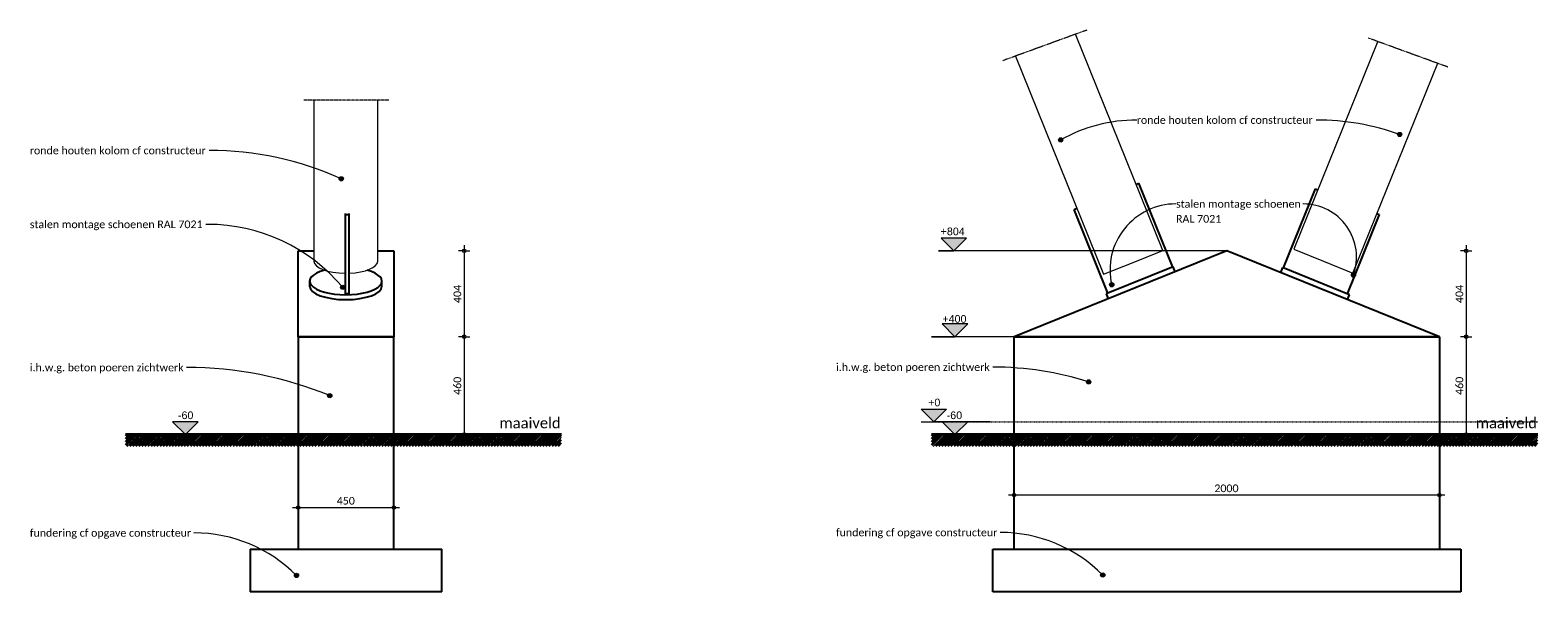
# Model space of a CAD drawing. Header units: millimetres. Extents: x 10902 to 41735, y -5319 to 18794.
# Tile 5 of 7: x 30648 to 37737, y -800 to 1842. Entities that reach past the tile are written whole.
import ezdxf

# ---------------------------------------------------------------- set-up
doc = ezdxf.new("R2010")
doc.units = ezdxf.units.MM
doc.linetypes.add('4D afrbeeklijn', pattern=[5, 3, -1, 0, -1])
doc.linetypes.add('streeplijn_3', pattern=[6, 3, -1.5, 0, -1.5])
for name, color, linetype, lineweight in [('A-ANNO-DIMS', 211, 'Continuous', 9), ('A-ANNO-DIMS-20', 211, 'Continuous', 9), ('A-DETL', 90, 'Continuous', 18), ('A-DETL-GENF', 92, 'Continuous', 18), ('G-ANNO-DIMS', 111, 'Continuous', 9), ('G-ANNO-TEXT', 231, 'Continuous', 9), ('S-COLS', 52, 'Continuous', 25), ('S-FNDN', 32, 'Continuous', 25)]:
    doc.layers.add(name, color=color, linetype=linetype, lineweight=lineweight)
doc.styles.add('Arial', font='arial.ttf', dxfattribs={"height": 36})
doc.styles.add('Calibri', font='calibri.ttf', dxfattribs={"height": 36})
doc.styles.add('Calibri_1', font='calibri.ttf', dxfattribs={"height": 50})
doc.dimstyles.new('1_8', dxfattribs={"dimscale": 304.8, "dimtxt": 42.384543, "dimasz": 0.052493, "dimexe": 0.085302, "dimexo": 0.0625, "dimgap": 0, "dimtad": 1, "dimdec": 0, "dimdsep": 46, "dimtxsty": 'Calibri', "dimblk1": 'DOTBLANK', "dimblk2": 'DOTBLANK', "dimsah": 1, "dimcen": 0.09, "dimdle": 0.085302, "dimazin": 0, "dimtfac": 1, "dimtdec": 4, "dimtix": 1, "dimtmove": 0, "dimatfit": 3, "dimfxl": 0.085302, "dimfxlon": 1, "dimtvp": 1, "dimtolj": 1, "dimtzin": 0, "dimarcsym": 2})

# ---------------------------------------------------------------- blocks, each defined once
blk = doc.blocks.new('Structural Foundations 6 - Structural Foundations 1-1742708-Elevation Right')
at = {"layer": 'S-FNDN'}
for p, q in [((18040.3, 979), (18040.3, 974.9)), ((18040.3, 974.9), (18060.3, 974.9)), ((18040.3, 974.9), (18040.3, 602.3)), ((18060.3, 974.9), (18060.3, 979.3)), ((18060.3, 602.3), (18060.3, 974.9)), ((17820, 400), (17820, 803.7)), ((17820, 803.7), (17894.1, 803.7)), ((18194.1, 803.7), (18270, 803.7)), ((18270, 803.7), (18270, 400)), ((17873.9, 661.1), (17873.9, 637.9)), ((18213.9, 637.9), (18213.9, 661.1)), ((18060.3, 602.3), (18040.3, 602.3)), ((18270, 400), (17820, 400)), ((17820, 400), (18270, 400)), ((17820, 400), (17820, -600)), ((18270, -600), (18270, 400)), ((17595, -600), (18495, -600)), ((17595, -600), (17595, -800)), ((18495, -800), (18495, -600)), ((18495, -800), (17595, -800))]:
    blk.add_line(p, q, dxfattribs=at)
for centre, major_axis, start_param, end_param in [((18043.9, 661.1), (170, 0), 2.194158, 4.712389), ((18043.9, 661.1), (-170, 0), 1.570796, 4.087475), ((18043.9, 637.9), (170, 0), 3.141593, 4.712389), ((18043.9, 637.9), (170, 0), 4.712389, 6.283185)]:
    blk.add_ellipse(centre, major_axis=major_axis, ratio=0.374308, start_param=start_param, end_param=end_param, dxfattribs=at)
blk = doc.blocks.new('NLRS_90_DI_d_maaiveld - std-1375853-Elevation Right')
at = {"layer": 'A-DETL-GENF', "lineweight": 35}
for p, q in [((-3241.9, -60), (-3491.9, -60)), ((-3444.9, -63.8), (-3491.9, -110.8)), ((-3459.1, -63.8), (-3491.9, -96.6)), ((-3473.2, -63.8), (-3491.9, -82.5)), ((-3487.4, -63.8), (-3491.9, -68.3)), ((-3440.9, -67.8), (-3394.9, -113.8)), ((-3429.8, -63.8), (-3433.3, -67.3)), ((-3415.6, -63.8), (-3426.3, -74.4)), ((-3401.5, -63.8), (-3419.2, -81.5)), ((-3387.4, -63.8), (-3412.1, -88.5)), ((-3373.2, -63.8), (-3405, -95.6)), ((-3359.1, -63.8), (-3398, -102.7)), ((-3344.9, -63.8), (-3390.9, -109.7)), ((-3340.9, -67.8), (-3294.9, -113.8)), ((-3329.8, -63.8), (-3333.3, -67.3)), ((-3315.6, -63.8), (-3326.3, -74.4)), ((-3301.5, -63.8), (-3319.2, -81.5)), ((-3287.4, -63.8), (-3312.1, -88.5)), ((-3287.4, -63.8), (-3312.1, -88.5)), ((-3273.2, -63.8), (-3305, -95.6)), ((-3259.1, -63.8), (-3298, -102.7)), ((-3244.9, -63.8), (-3290.9, -109.7)), ((-3483.3, -110.2), (-3479.8, -113.8)), ((-3476.3, -103.2), (-3465.6, -113.8)), ((-3469.2, -96.1), (-3451.5, -113.8)), ((-3462.1, -89), (-3437.4, -113.8)), ((-3455, -82), (-3423.2, -113.8)), ((-3448, -74.9), (-3409.1, -113.8)), ((-3383.3, -110.2), (-3379.8, -113.8)), ((-3376.3, -103.2), (-3365.6, -113.8)), ((-3369.2, -96.1), (-3351.5, -113.8)), ((-3362.1, -89), (-3337.4, -113.8)), ((-3355, -82), (-3323.2, -113.8)), ((-3348, -74.9), (-3309.1, -113.8)), ((-3283.3, -110.2), (-3279.8, -113.8)), ((-3276.3, -103.2), (-3265.6, -113.8)), ((-3269.2, -96.1), (-3251.5, -113.8)), ((-3262.1, -89), (-3244.9, -106.2)), ((-3255, -82), (-3244.9, -92.1)), ((-3248, -74.9), (-3244.9, -77.9))]:
    blk.add_line(p, q, dxfattribs=at)
blk = doc.blocks.new('RV_afbreeklijn enkel - Enkel _400_-1378220-Elevation Right')
at = {"layer": 'A-DETL-GENF', "linetype": '4D afrbeeklijn', "lineweight": 9}
blk.add_line((-2117.4, 1566.8), (-2512.5, 1504.2), dxfattribs=at)
blk = doc.blocks.new('Structural Foundations 6 - Structural Foundations 1-1742708-Elevation Front')
at = {"layer": 'S-FNDN'}
for p, q in [((17073.3, 1116.5), (17085.5, 1121.4)), ((17085.5, 1121.4), (17244.5, 727.5)), ((17915.7, 1096.1), (17765.3, 723.5)), ((17915.7, 1096.1), (17928.3, 1091)), ((16781.9, 998.9), (16795.6, 1004.4)), ((16941, 605), (16781.9, 998.9)), ((18216, 974.9), (18065.6, 602.3)), ((18206, 979), (18216, 974.9)), ((17500, 803.7), (16500, 400)), ((18500, 400), (17500, 803.7)), ((17247.7, 728.8), (16932.4, 601.5)), ((17257.1, 705.6), (17247.7, 728.8)), ((17762.2, 724.8), (17752.9, 701.6)), ((18077.5, 597.5), (17762.2, 724.8)), ((16932.4, 601.5), (16941.8, 578.3)), ((18068.2, 574.3), (18077.5, 597.5)), ((18500, 400), (16500, 400)), ((16500, 400), (18500, 400)), ((16500, -600), (16500, 400)), ((18500, 400), (18500, -600)), ((16400, -600), (18600, -600)), ((16400, -800), (16400, -600)), ((18600, -600), (18600, -800)), ((18600, -800), (16400, -800))]:
    blk.add_line(p, q, dxfattribs=at)
blk = doc.blocks.new('NLRS_90_DI_d_maaiveld - std-1375853-Elevation Front')
at = {"layer": 'A-DETL-GENF', "lineweight": 35}
for p, q in [((11342.6, -60), (11092.6, -60)), ((11139.6, -63.8), (11092.6, -110.8)), ((11125.4, -63.8), (11092.6, -96.7)), ((11111.3, -63.8), (11092.6, -82.5)), ((11097.1, -63.8), (11092.6, -68.4)), ((11143.6, -67.8), (11189.6, -113.8)), ((11154.7, -63.8), (11151.2, -67.3)), ((11168.8, -63.8), (11158.2, -74.4)), ((11183, -63.8), (11165.3, -81.5)), ((11197.1, -63.8), (11172.4, -88.6)), ((11211.3, -63.8), (11179.5, -95.6)), ((11225.4, -63.8), (11186.5, -102.7)), ((11239.6, -63.8), (11193.6, -109.8)), ((11243.6, -67.8), (11289.6, -113.8)), ((11254.7, -63.8), (11251.2, -67.3)), ((11268.8, -63.8), (11258.2, -74.4)), ((11283, -63.8), (11265.3, -81.5)), ((11297.1, -63.8), (11272.4, -88.6)), ((11297.1, -63.8), (11272.4, -88.6)), ((11311.3, -63.8), (11279.5, -95.6)), ((11325.4, -63.8), (11286.5, -102.7)), ((11339.6, -63.8), (11293.6, -109.8)), ((11101.2, -110.3), (11104.7, -113.8)), ((11108.2, -103.2), (11118.8, -113.8)), ((11115.3, -96.1), (11133, -113.8)), ((11122.4, -89.1), (11147.1, -113.8)), ((11129.5, -82), (11161.3, -113.8)), ((11136.5, -74.9), (11175.4, -113.8)), ((11201.2, -110.3), (11204.7, -113.8)), ((11208.2, -103.2), (11218.8, -113.8)), ((11215.3, -96.1), (11233, -113.8)), ((11222.4, -89.1), (11247.1, -113.8)), ((11229.5, -82), (11261.3, -113.8)), ((11236.5, -74.9), (11275.4, -113.8)), ((11301.2, -110.3), (11304.7, -113.8)), ((11308.2, -103.2), (11318.8, -113.8)), ((11315.3, -96.1), (11333, -113.8)), ((11322.4, -89.1), (11339.6, -106.2)), ((11329.5, -82), (11339.6, -92.1)), ((11336.5, -74.9), (11339.6, -77.9))]:
    blk.add_line(p, q, dxfattribs=at)
blk = doc.blocks.new('RV_afbreeklijn enkel - Enkel _400_-1745717-Elevation Front')
at = {"layer": 'A-DETL-GENF', "linetype": '4D afrbeeklijn', "lineweight": 9}
blk.add_line((16841.8, 1841.7), (16447.1, 1698), dxfattribs=at)
blk = doc.blocks.new('RV_afbreeklijn enkel - Enkel _400_-1742239-Elevation Front')
at = {"layer": 'A-DETL-GENF', "linetype": '4D afrbeeklijn', "lineweight": 9}
blk.add_line((13225.4, 1792), (13611.8, 1688.5), dxfattribs=at)
blk = doc.blocks.new('Spot Elevations - dichte pijl_boven-995023-Elevation Right')
at = {"layer": 'G-ANNO-DIMS'}
blk.add_hatch(color=256, dxfattribs=at).paths.add_polyline_path([(-3270.2, 0), (-3210.2, -60), (-3150.2, 0)])
at = {"layer": 'G-ANNO-DIMS', "lineweight": 13}
for p, q in [((-3270.2, 0), (-3210.2, -60)), ((-3150.2, 0), (-3270.2, 0)), ((-3210.2, -60), (-3150.2, 0)), ((-3150.2, -60), (-3270.2, -60))]:
    blk.add_line(p, q, dxfattribs=at)
blk = doc.blocks.new('DIMBLOCK22-Elevation Right')
at = {"layer": 'A-ANNO-DIMS-20'}
for p, q in [((31882.4, -403.5), (32384.4, -403.5)), ((31908.4, -403.5), (31908.4, -377.5)), ((31908.4, -403.5), (31908.4, -429.5)), ((32358.4, -403.5), (32358.4, -377.5)), ((32358.4, -403.5), (32358.4, -429.5))]:
    blk.add_line(p, q, dxfattribs=at)
for centre in [(31908.4, -403.5), (32358.4, -403.5)]:
    blk.add_circle(centre, 8, dxfattribs=at)
at = {"layer": 'A-ANNO-DIMS-20', "color": 0, "insert": (32089.6, -353.6), "char_height": 36, "width": 105.058, "attachment_point": 1, "line_spacing_factor": 1.158048, "style": 'Calibri'}
blk.add_mtext('450', dxfattribs=at)
blk = doc.blocks.new('_DotBlank')
at = {"color": 0, "linetype": 'ByBlock', "lineweight": -2}
blk.add_line((-0.5, 0), (-1, 0), dxfattribs=at)
blk.add_circle((0, 0), 0.5, dxfattribs=at)
blk = doc.blocks.new('DIMBLOCK23-Elevation Right')
at = {"layer": 'A-ANNO-DIMS-20'}
for p, q in [((32688.8, 803.7), (32662.8, 803.7)), ((32688.8, 829.7), (32688.8, 400)), ((32688.8, 803.7), (32714.8, 803.7)), ((32688.8, 400), (32662.8, 400)), ((32688.8, 400), (32714.8, 400))]:
    blk.add_line(p, q, dxfattribs=at)
for centre in [(32688.8, 803.7), (32688.8, 400)]:
    blk.add_circle(centre, 8, dxfattribs=at)
at = {"layer": 'A-ANNO-DIMS-20', "color": 0, "insert": (32638.9, 558.1), "char_height": 36, "width": 105.058, "attachment_point": 1, "rotation": 90, "line_spacing_factor": 1.158048, "style": 'Calibri'}
blk.add_mtext('404', dxfattribs=at)
blk = doc.blocks.new('DIMBLOCK24-Elevation Right')
at = {"layer": 'A-ANNO-DIMS-20'}
for p, q in [((32688.8, 400), (32662.8, 400)), ((32688.8, 400), (32688.8, -86)), ((32688.8, 400), (32714.8, 400)), ((32688.8, -60), (32662.8, -60)), ((32688.8, -60), (32714.8, -60))]:
    blk.add_line(p, q, dxfattribs=at)
for centre in [(32688.8, 400), (32688.8, -60)]:
    blk.add_circle(centre, 8, dxfattribs=at)
at = {"layer": 'A-ANNO-DIMS-20', "color": 0, "insert": (32638.9, 126.2), "char_height": 36, "width": 105.058, "attachment_point": 1, "rotation": 90, "line_spacing_factor": 1.158048, "style": 'Calibri'}
blk.add_mtext('460', dxfattribs=at)
blk = doc.blocks.new('Spot Elevations - dichte pijl_boven-995023-Elevation Front')
at = {"layer": 'G-ANNO-DIMS'}
blk.add_hatch(color=256, dxfattribs=at).paths.add_polyline_path([(11123.8, 0), (11183.8, -60), (11243.8, 0)])
at = {"layer": 'G-ANNO-DIMS', "lineweight": 13}
for p, q in [((11123.8, 0), (11183.8, -60)), ((11243.8, 0), (11123.8, 0)), ((11183.8, -60), (11243.8, 0)), ((11243.8, -60), (11123.8, -60))]:
    blk.add_line(p, q, dxfattribs=at)
blk = doc.blocks.new('DIMBLOCK25-Elevation Front')
at = {"layer": 'A-ANNO-DIMS-20'}
for p, q in [((37399.8, 803.7), (37373.8, 803.7)), ((37399.8, 829.7), (37399.8, 400)), ((37399.8, 803.7), (37425.8, 803.7)), ((37399.8, 400), (37373.8, 400)), ((37399.8, 400), (37425.8, 400))]:
    blk.add_line(p, q, dxfattribs=at)
for centre in [(37399.8, 803.7), (37399.8, 400)]:
    blk.add_circle(centre, 8, dxfattribs=at)
at = {"layer": 'A-ANNO-DIMS-20', "color": 0, "insert": (37349.9, 558.1), "char_height": 36, "width": 105.058, "attachment_point": 1, "rotation": 90, "line_spacing_factor": 1.158048, "style": 'Calibri'}
blk.add_mtext('404', dxfattribs=at)
blk = doc.blocks.new('DIMBLOCK26-Elevation Front')
at = {"layer": 'A-ANNO-DIMS-20'}
for p, q in [((37399.8, 400), (37373.8, 400)), ((37399.8, 400), (37399.8, -86)), ((37399.8, 400), (37425.8, 400)), ((37399.8, -60), (37373.8, -60)), ((37399.8, -60), (37425.8, -60))]:
    blk.add_line(p, q, dxfattribs=at)
for centre in [(37399.8, 400), (37399.8, -60)]:
    blk.add_circle(centre, 8, dxfattribs=at)
at = {"layer": 'A-ANNO-DIMS-20', "color": 0, "insert": (37349.9, 126.2), "char_height": 36, "width": 105.058, "attachment_point": 1, "rotation": 90, "line_spacing_factor": 1.158048, "style": 'Calibri'}
blk.add_mtext('460', dxfattribs=at)
blk = doc.blocks.new('DIMBLOCK27-Elevation Front')
at = {"layer": 'A-ANNO-DIMS-20'}
for p, q in [((37300.2, -344.9), (35248.2, -344.9)), ((35274.2, -344.9), (35274.2, -318.9)), ((35274.2, -344.9), (35274.2, -370.9)), ((37274.2, -344.9), (37274.2, -318.9)), ((37274.2, -344.9), (37274.2, -370.9))]:
    blk.add_line(p, q, dxfattribs=at)
for centre in [(35274.2, -344.9), (37274.2, -344.9)]:
    blk.add_circle(centre, 8, dxfattribs=at)
at = {"layer": 'A-ANNO-DIMS-20', "color": 0, "insert": (36215.8, -295), "char_height": 36, "width": 140.077, "attachment_point": 1, "line_spacing_factor": 1.158048, "style": 'Calibri'}
blk.add_mtext('2000', dxfattribs=at)

msp = doc.modelspace()

# ---------------------------------------------------------------- hatches: boundary and pattern name
at = {"layer": 'G-ANNO-TEXT'}
h = msp.add_hatch(color=7, dxfattribs=at)
edge = h.paths.add_edge_path()
edge.add_arc((37087.2, 1351), 10, 0, 360)
h = msp.add_hatch(color=7, dxfattribs=at)
edge = h.paths.add_edge_path()
edge.add_arc((35493.4, 1325.3), 10, 0, 360)
h = msp.add_hatch(color=7, dxfattribs=at)
edge = h.paths.add_edge_path()
edge.add_arc((32110.8, 1142.5), 10, 0, 360)
h = msp.add_hatch(color=7, dxfattribs=at)
edge = h.paths.add_edge_path()
edge.add_arc((32117.8, 632.2), 10, 0, 360)
h = msp.add_hatch(color=7, dxfattribs=at)
edge = h.paths.add_edge_path()
edge.add_arc((35733.3, 644.4), 10, 0, 360)
h = msp.add_hatch(color=7, dxfattribs=at)
edge = h.paths.add_edge_path()
edge.add_arc((36869.9, 689.7), 10, 0, 360)
h = msp.add_hatch(color=7, dxfattribs=at)
edge = h.paths.add_edge_path()
edge.add_arc((35625, 187.6), 10, 0, 360)
h = msp.add_hatch(color=7, dxfattribs=at)
edge = h.paths.add_edge_path()
edge.add_arc((32057, 122.7), 10, 0, 360)
h = msp.add_hatch(color=7, dxfattribs=at)
edge = h.paths.add_edge_path()
edge.add_arc((31900.6, -722.8), 10, 0, 360)
h = msp.add_hatch(color=7, dxfattribs=at)
edge = h.paths.add_edge_path()
edge.add_arc((35691, -720.8), 10, 0, 360)

# ---------------------------------------------------------------- linework, layer by layer
at = {"layer": 'A-DETL', "linetype": 'streeplijn_3', "lineweight": 9}
msp.add_line((34874.2, -0.1), (37736.8, -0.1), dxfattribs=at)
at = {"layer": 'G-ANNO-DIMS', "lineweight": 13}
for p, q in [((34919.1, 803.7), (34990.9, 803.7)), ((36274.2, 803.7), (34919.1, 803.7)), ((34886, 400), (34996.5, 400)), ((35394.4, 400), (34886, 400)), ((31357.8, -60), (31378.2, -60)), ((31423.6, -60), (31357.8, -60)), ((35074.3, -0.1), (34896.9, -0.1)), ((34941.2, -60), (34996.5, -60)), ((34993.7, -60), (34941.2, -60)), ((35163.3, -0.1), (35074.3, -0.1))]:
    msp.add_line(p, q, dxfattribs=at)
at = {"layer": 'G-ANNO-TEXT', "color": 7}
for p, q in [((36695.1, 1419), (36693.8, 1419)), ((31490.8, 1275.8), (31489.5, 1275.8)), ((36633.5, 1024.5), (36632.2, 1024.5)), ((31482.7, 928.4), (31473.6, 928.4)), ((31385, 255.2), (31383.7, 255.2)), ((35175.3, 257.1), (35174, 257.1)), ((31419.4, -522.6), (31418.1, -522.6)), ((35209.7, -520.6), (35208.4, -520.6))]:
    msp.add_line(p, q, dxfattribs=at)
for centre in [(37087.2, 1351), (35493.4, 1325.3), (32110.8, 1142.5), (32117.8, 632.2), (35733.3, 644.4), (36869.9, 689.7), (35625, 187.6), (32057, 122.7), (31900.6, -722.8), (35691, -720.8)]:
    msp.add_circle(centre, 10, dxfattribs=at)
for centre, radius, start, end in [((35851.1, 689.2), 729.8, 90, 119.35764), ((36695.1, 253.9), 1165.1, 70.33246, 90), ((31490.8, -232.2), 1508, 65.7233, 90), ((36035.5, 714.3), 310.2, 90, 193.0194), ((36633.5, 773.6), 250.8, 340.44347, 90), ((31482.7, 99.4), 828.9, 39.99343, 90), ((31385, -1516.1), 1771.2, 67.70543, 90), ((35175.3, -1230.5), 1487.6, 72.40637, 90), ((31419.4, -1201), 678.4, 44.81582, 90), ((35209.7, -1199), 678.4, 44.81582, 90)]:
    msp.add_arc(centre, radius, start, end, dxfattribs=at)
at = {"layer": 'S-COLS', "lineweight": 18}
for p, q in [((35973.1, 805.9), (35562.8, 1822.3)), ((36984, 1789.2), (36589.2, 810.9)), ((35280.8, 1719.6), (35694.9, 693.6)), ((36867.4, 698.6), (37266.1, 1686.5)), ((31982.5, 1512), (31982.5, 754.8)), ((32282.5, 754.8), (32282.5, 1512)), ((35834, 749.7), (35973.1, 805.9)), ((36589.2, 810.9), (36728.3, 754.8)), ((35695, 693.6), (35834, 749.7)), ((36728.3, 754.8), (36867.3, 698.6))]:
    msp.add_line(p, q, dxfattribs=at)
for major_axis, start_param, end_param in [((150, 0), 3.141593, 4.687043), ((-150, 0), 1.679238, 3.141593)]:
    msp.add_ellipse((32132.5, 754.8), major_axis=major_axis, ratio=0.374308, start_param=start_param, end_param=end_param, dxfattribs=at)

# ---------------------------------------------------------------- block references
at = {"layer": 'A-DETL-GENF', "linetype": '4D afrbeeklijn', "lineweight": 9}
msp.add_blockref('RV_afbreeklijn enkel - Enkel _400_-1745717-Elevation Front', (18774.2, 0), dxfattribs=at)
for name, p, rotation in [('RV_afbreeklijn enkel - Enkel _400_-1742239-Elevation Front', (23607.1, 1173.3), 354.9999999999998), ('RV_afbreeklijn enkel - Enkel _400_-1378220-Elevation Right', (34181.5, -366.7), 350.9999999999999)]:
    msp.add_blockref(name, p, dxfattribs=dict(at, rotation=rotation))
at = {"layer": 'A-DETL-GENF', "lineweight": 35}
for name, p in [('NLRS_90_DI_d_maaiveld - std-1375853-Elevation Right', (34588.4, 0)), ('NLRS_90_DI_d_maaiveld - std-1375853-Elevation Right', (34788.4, 0)), ('NLRS_90_DI_d_maaiveld - std-1375853-Elevation Right', (34988.4, 0)), ('NLRS_90_DI_d_maaiveld - std-1375853-Elevation Right', (35188.4, 0)), ('NLRS_90_DI_d_maaiveld - std-1375853-Elevation Right', (35388.4, 0)), ('NLRS_90_DI_d_maaiveld - std-1375853-Elevation Right', (35588.4, 0)), ('NLRS_90_DI_d_maaiveld - std-1375853-Elevation Right', (35788.4, 0)), ('NLRS_90_DI_d_maaiveld - std-1375853-Elevation Right', (35988.4, 0)), ('NLRS_90_DI_d_maaiveld - std-1375853-Elevation Right', (36188.4, 0)), ('NLRS_90_DI_d_maaiveld - std-1375853-Elevation Right', (36388.4, 0)), ('NLRS_90_DI_d_maaiveld - std-1375853-Elevation Front', (23794.2, 0)), ('NLRS_90_DI_d_maaiveld - std-1375853-Elevation Front', (23994.2, 0)), ('NLRS_90_DI_d_maaiveld - std-1375853-Elevation Front', (24194.2, 0)), ('NLRS_90_DI_d_maaiveld - std-1375853-Elevation Front', (24394.2, 0)), ('NLRS_90_DI_d_maaiveld - std-1375853-Elevation Front', (24594.2, 0)), ('NLRS_90_DI_d_maaiveld - std-1375853-Elevation Front', (24794.2, 0)), ('NLRS_90_DI_d_maaiveld - std-1375853-Elevation Front', (24994.2, 0)), ('NLRS_90_DI_d_maaiveld - std-1375853-Elevation Front', (25194.2, 0)), ('NLRS_90_DI_d_maaiveld - std-1375853-Elevation Front', (25394.2, 0)), ('NLRS_90_DI_d_maaiveld - std-1375853-Elevation Front', (25594.2, 0)), ('NLRS_90_DI_d_maaiveld - std-1375853-Elevation Front', (25794.2, 0)), ('NLRS_90_DI_d_maaiveld - std-1375853-Elevation Front', (25994.2, 0)), ('NLRS_90_DI_d_maaiveld - std-1375853-Elevation Front', (26194.2, 0)), ('NLRS_90_DI_d_maaiveld - std-1375853-Elevation Front', (26394.2, 0))]:
    msp.add_blockref(name, p, dxfattribs=at)
at = {"layer": 'G-ANNO-DIMS'}
for name, p in [('Spot Elevations - dichte pijl_boven-995023-Elevation Front', (23807.1, 863.6)), ('Spot Elevations - dichte pijl_boven-995023-Elevation Front', (23812.7, 460)), ('Spot Elevations - dichte pijl_boven-995023-Elevation Right', (34588.4, 0)), ('Spot Elevations - dichte pijl_boven-995023-Elevation Front', (23812.7, 0))]:
    msp.add_blockref(name, p, dxfattribs=at)
at = {"layer": 'G-ANNO-DIMS', "extrusion": (0, 0, -1)}
msp.add_blockref('Spot Elevations - dichte pijl_boven-995023-Elevation Front', (-46080.7, 59.9), dxfattribs=at)
at = {"layer": 'S-FNDN'}
for name, p in [('Structural Foundations 6 - Structural Foundations 1-1742708-Elevation Front', (18774.2, 0)), ('Structural Foundations 6 - Structural Foundations 1-1742708-Elevation Right', (14088.4, 0))]:
    msp.add_blockref(name, p, dxfattribs=at)

# ---------------------------------------------------------------- texts
at = {"layer": 'G-ANNO-DIMS', "lineweight": 13, "char_height": 36, "attachment_point": 1, "line_spacing_factor": 0.941778, "style": 'Arial'}
for s, insert, width in [('+804', (34929, 913.2), 135.303), ('+400', (34937.3, 501.5), 135.303), ('+0', (34870.3, 108.6), 68.313), ('-60', (31343.2, 48.5), 86.823), ('-60', (34957.5, 48.4), 86.823)]:
    msp.add_mtext(s, dxfattribs=dict(at, insert=insert, width=width))
at = {"layer": 'G-ANNO-TEXT', "color": 7, "char_height": 36, "attachment_point": 1, "style": 'Calibri'}
for s, insert, width in [('ronde houten kolom cf constructeur', (35851.1, 1437), 1021.35), ('ronde houten kolom cf constructeur', (30646.8, 1293.8), 1021.35), ('stalen montage schoenen', (36035.5, 1042.5), 723.122), ('stalen montage schoenen RAL 7021', (30646.8, 946.4), 1002.109), ('RAL 7021', (36035.5, 972.4), 262.954), ('i.h.w.g. beton poeren zichtwerk', (30646.8, 273.2), 893.08), ('i.h.w.g. beton poeren zichtwerk', (34437.1, 275.1), 893.08), ('fundering cf opgave constructeur', (30646.8, -504.6), 934.768), ('fundering cf opgave constructeur', (34437.1, -502.6), 934.768)]:
    msp.add_mtext(s, dxfattribs=dict(at, insert=insert, width=width))
at = {"layer": 'G-ANNO-TEXT', "color": 7, "lineweight": 13, "char_height": 50, "width": 349.536, "attachment_point": 1, "style": 'Calibri_1'}
for insert in [(32854.7, 19.3), (37445, 19.3)]:
    msp.add_mtext('maaiveld', dxfattribs=dict(at, insert=insert))

# ---------------------------------------------------------------- dimensions: what is measured, and where the dimension line sits
at = {"layer": 'A-ANNO-DIMS'}
for base, p1, p2, override, picture, middle in [((32688.8, 400), (32662.8, 803.7), (32662.8, 400), {"dimpost": '<>', "dimfxl": 403.651616}, 'DIMBLOCK23-Elevation Right', (32670.4, 601.8)), ((37399.8, 400), (37373.8, 803.7), (37373.8, 400), {"dimpost": '<>', "dimfxl": 403.651616}, 'DIMBLOCK25-Elevation Front', (37381.4, 601.8)), ((32688.8, -60), (32662.8, 400), (32662.8, -60), {"dimpost": '<>', "dimfxl": 459.956054}, 'DIMBLOCK24-Elevation Right', (32670.4, 170)), ((37399.8, -60), (37373.8, 400), (37373.8, -60), {"dimpost": '<>', "dimfxl": 459.97647}, 'DIMBLOCK26-Elevation Front', (37381.4, 170))]:
    dim = msp.add_linear_dim(base=base, p1=p1, p2=p2, angle=90, dimstyle='1_8', override=override, dxfattribs=at)
    dim.commit()
    dim.dimension.update_dxf_attribs({"geometry": picture, "text_midpoint": middle})
for base, p1, p2, override, picture, middle in [((32358.4, -403.5), (31908.4, -377.5), (32358.4, -377.5), {"dimpost": '<>', "dimfxl": 450}, 'DIMBLOCK22-Elevation Right', (32133.4, -385)), ((35274.2, -344.9), (37274.2, -370.9), (35274.2, -370.9), {"dimpost": '<>', "dimfxl": 2000}, 'DIMBLOCK27-Elevation Front', (36274.2, -326.4))]:
    dim = msp.add_linear_dim(base=base, p1=p1, p2=p2, dimstyle='1_8', override=override, dxfattribs=at)
    dim.commit()
    dim.dimension.update_dxf_attribs({"geometry": picture, "text_midpoint": middle})

doc.saveas('drawing.dxf')
